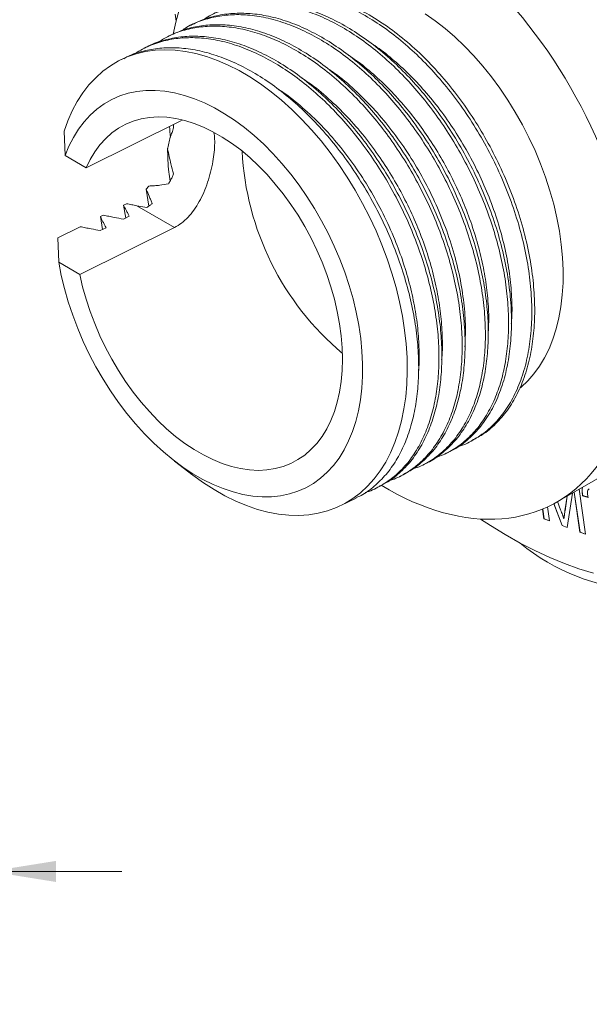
# Model space of a CAD drawing. Header units: inches. Extents: x 0.1 to 10.9, y 0 to 8.5.
# Tile 15 of 17: x 8.6 to 9.7, y 5.6 to 7.5. Entities that reach past the tile are written whole.
import ezdxf

# ---------------------------------------------------------------- set-up
doc = ezdxf.new("R2010")
doc.units = ezdxf.units.IN
doc.header["$MEASUREMENT"] = 0
doc.styles.add('SLDTEXTSTYLE0', font='TXT', dxfattribs={"width": 0.75})
doc.dimstyles.new('SLDDIMSTYLE1', dxfattribs={"dimtxt": 0.083333, "dimasz": 0.125, "dimexe": 0, "dimexo": 0.0625, "dimgap": 0.020833, "dimtad": 0, "dimtih": 1, "dimtoh": 1, "dimlfac": 0.333333, "dimrnd": 1e-09, "dimdsep": 46, "dimtxsty": 'SLDTEXTSTYLE0', "dimsah": 1, "dimcen": 0.09, "dimadec": 0, "dimazin": 2, "dimtfac": 1, "dimtmove": 0, "dimatfit": 0, "dimfxl": 1, "dimfrac": 2, "dimtolj": 1, "dimtzin": 12, "dimarcsym": 0})

# ---------------------------------------------------------------- blocks, each defined once
blk = doc.blocks.new('_D_8')
at = {"color": 7, "linetype": 'Continuous', "lineweight": 18}
for p, q in [((7.5833, 5.5382), (7.5833, 5.9538)), ((8.5885, 4.8014), (8.5885, 5.9538)), ((7.5833, 5.8838), (7.3333, 5.8838)), ((7.9048, 5.8838), (7.8795, 5.8838)), ((7.8795, 5.8838), (7.8795, 5.7514)), ((8.267, 5.8838), (8.2924, 5.8838)), ((8.2924, 5.8838), (8.2924, 5.7514)), ((8.5885, 5.8838), (8.8385, 5.8838)), ((7.8795, 5.7514), (7.9048, 5.7514)), ((8.2924, 5.7514), (8.267, 5.7514)), ((7.5833, 4.5239), (7.5833, 5.4382))]:
    blk.add_line(p, q, dxfattribs=at)
for points in [[(7.5833, 5.8838), (7.4583, 5.9038), (7.4583, 5.8638)], [(8.5885, 5.8838), (8.7135, 5.8638), (8.7135, 5.9038)]]:
    blk.add_solid(points, dxfattribs=at)
at = {"color": 7, "linetype": 'Continuous', "lineweight": 18, "char_height": 0.08333, "attachment_point": 1, "style": 'SLDTEXTSTYLE0'}
for s, insert in [('0.34in', (7.9332, 6.0081)), ('8.5mm', (7.9048, 5.8588))]:
    blk.add_mtext(s, dxfattribs=dict(at, insert=insert))

msp = doc.modelspace()

# ---------------------------------------------------------------- linework, layer by layer
at = {"color": 7, "linetype": 'Continuous', "lineweight": 18}
for p, q in [((8.97439, 7.49478), (8.96888, 7.49205)), ((8.93031, 7.47294), (8.9248, 7.47021)), ((8.88623, 7.4511), (8.88071, 7.44836)), ((8.84214, 7.42925), (8.8363, 7.42635)), ((8.95072, 7.31029), (8.77086, 7.22116)), ((8.95419, 7.31178), (8.95072, 7.31029)), ((8.73071, 7.24434), (8.72895, 7.29076)), ((8.73071, 7.24434), (8.77086, 7.22116)), ((8.89021, 7.18654), (8.88506, 7.18047)), ((8.88995, 7.14853), (8.88506, 7.18047)), ((8.84748, 7.15304), (8.84197, 7.15031)), ((8.84601, 7.12571), (8.84197, 7.15031)), ((8.80339, 7.13119), (8.79788, 7.12846)), ((8.86726, 7.14915), (8.93874, 7.10789)), ((8.86726, 7.14915), (8.88586, 7.14583)), ((8.80174, 7.10377), (8.79788, 7.12846)), ((8.84182, 7.12363), (8.85284, 7.12909)), ((8.75931, 7.10935), (8.71696, 7.08836)), ((8.75888, 7.01876), (8.93874, 7.10789)), ((8.79774, 7.10179), (8.80876, 7.10725)), ((8.71696, 7.08836), (8.71873, 7.04194)), ((8.71873, 7.04194), (8.75888, 7.01876)), ((9.49862, 6.70003), (9.50413, 6.70276)), ((9.66548, 6.58611), (9.88916, 6.71524)), ((8.939, 6.66392), (8.9719, 6.63861)), ((9.45454, 6.67818), (9.46005, 6.68091)), ((9.41046, 6.65634), (9.41597, 6.65907)), ((9.36637, 6.63449), (9.37188, 6.63722)), ((9.32229, 6.61265), (9.3278, 6.61538)), ((9.70723, 6.61022), (9.71943, 6.52484)), ((9.25583, 6.57972), (9.28371, 6.59353)), ((9.68044, 6.56918), (9.68449, 6.59709)), ((9.68065, 6.5693), (9.68471, 6.59722)), ((9.69457, 6.60291), (9.68491, 6.53759)), ((9.7089, 6.52873), (9.698, 6.60489)), ((9.70911, 6.52885), (9.69821, 6.60501)), ((9.71423, 6.59811), (9.71402, 6.59799)), ((9.72441, 6.59474), (9.71402, 6.59799)), ((9.72438, 6.59494), (9.71423, 6.59811)), ((9.64067, 6.55395), (9.63801, 6.57252)), ((9.64088, 6.55407), (9.63823, 6.57261)), ((9.64738, 6.57667), (9.65119, 6.55005)), ((9.67505, 6.54124), (9.65947, 6.58276)), ((9.67527, 6.54136), (9.65968, 6.58287)), ((9.66646, 6.58668), (9.6723, 6.571)), ((9.68065, 6.5693), (9.68044, 6.56918)), ((9.64088, 6.55407), (9.64067, 6.55395)), ((9.65119, 6.55005), (9.64067, 6.55395)), ((9.65116, 6.55026), (9.64088, 6.55407)), ((9.67865, 6.55427), (9.67844, 6.55415)), ((9.67527, 6.54136), (9.67505, 6.54124)), ((9.68491, 6.53759), (9.67505, 6.54124)), ((9.68494, 6.53778), (9.67527, 6.54136)), ((9.57408, 6.51991), (9.59529, 6.50766)), ((9.70911, 6.52885), (9.7089, 6.52873)), ((9.71943, 6.52484), (9.7089, 6.52873)), ((9.7194, 6.52506), (9.70911, 6.52885))]:
    msp.add_line(p, q, dxfattribs=at)
at = {"color": 7, "linetype": 'Continuous', "lineweight": 18, "flags": 128}
for points in [[(8.94006, 7.51342), (8.94183, 7.4999)], [(9.59459, 6.80236), (9.59704, 6.80439), (9.60973, 6.81622), (9.62145, 6.82949), (9.63215, 6.84413), (9.64179, 6.8601), (9.65032, 6.87732), (9.65773, 6.89572), (9.66397, 6.91524), (9.66901, 6.93578), (9.67285, 6.95727), (9.67546, 6.97961), (9.67682, 7.00272), (9.67695, 7.0265), (9.67583, 7.05085), (9.67347, 7.07567), (9.66988, 7.10085), (9.66507, 7.12631), (9.65907, 7.15192), (9.65189, 7.1776), (9.64358, 7.20322), (9.63416, 7.22869), (9.62366, 7.2539), (9.61215, 7.27874), (9.59965, 7.30312), (9.58623, 7.32694), (9.57193, 7.35009), (9.55682, 7.37248), (9.54097, 7.39403), (9.52442, 7.41463), (9.50726, 7.43421), (9.48955, 7.45269), (9.47136, 7.46999), (9.45278, 7.48603), (9.43387, 7.50076), (9.41472, 7.51412)], [(8.72895, 7.29076), (8.73615, 7.31085), (8.74452, 7.32979), (8.75402, 7.34749), (8.76463, 7.36389), (8.77629, 7.37894), (8.78897, 7.39257), (8.80262, 7.40473), (8.81719, 7.41538), (8.83261, 7.42448), (8.84885, 7.43198), (8.86582, 7.43788), (8.88347, 7.44214), (8.90174, 7.44474), (8.92055, 7.44568), (8.93983, 7.44495), (8.95951, 7.44256), (8.97952, 7.43851), (8.99978, 7.43282), (9.02021, 7.42552), (9.04074, 7.41662), (9.06129, 7.40616), (9.08178, 7.39419), (9.10214, 7.38074), (9.12229, 7.36588), (9.14215, 7.34964), (9.16164, 7.3321), (9.18071, 7.31332), (9.19926, 7.29337), (9.21724, 7.27233), (9.23458, 7.25027), (9.2512, 7.22729), (9.26705, 7.20346), (9.28207, 7.17887), (9.2962, 7.15362), (9.30939, 7.1278), (9.32159, 7.10152), (9.33275, 7.07486), (9.34282, 7.04794), (9.35179, 7.02084), (9.3596, 6.99368), (9.36623, 6.96655), (9.37165, 6.93956), (9.37585, 6.91281), (9.3788, 6.88639), (9.38051, 6.86042), (9.38095, 6.83499), (9.38013, 6.81018), (9.37805, 6.78611), (9.37473, 6.76285), (9.37016, 6.74049), (9.36438, 6.71913), (9.35739, 6.69883), (9.34924, 6.67968), (9.33994, 6.66175), (9.32954, 6.6451), (9.31806, 6.6298), (9.30557, 6.61591), (9.29209, 6.60347), (9.27769, 6.59254), (9.26242, 6.58315), (9.24633, 6.57535), (9.22949, 6.56916), (9.21196, 6.5646), (9.1938, 6.56169), (9.17508, 6.56044), (9.15588, 6.56086), (9.13627, 6.56295), (9.11632, 6.56669), (9.0961, 6.57208), (9.07569, 6.57909), (9.05518, 6.5877), (9.03462, 6.59787), (9.01411, 6.60956), (8.99373, 6.62274), (8.97353, 6.63735), (8.9719, 6.63861)], [(8.71873, 7.04194), (8.7236, 7.01685), (8.72967, 6.99161), (8.73691, 6.96633), (8.74529, 6.94112), (8.75478, 6.91608), (8.76534, 6.89133), (8.77691, 6.86696), (8.78946, 6.84309), (8.80293, 6.81981), (8.81725, 6.79722), (8.83237, 6.77543), (8.84823, 6.75452), (8.86475, 6.73458), (8.88186, 6.71571), (8.8995, 6.69797), (8.91758, 6.68145), (8.93604, 6.66622), (8.95478, 6.65234), (8.97373, 6.63986), (8.99281, 6.62886), (9.01194, 6.61937), (9.03103, 6.61142), (9.05, 6.60507), (9.06878, 6.60033), (9.08728, 6.59722), (9.10542, 6.59576), (9.12313, 6.59595), (9.14032, 6.5978), (9.15693, 6.60129), (9.17289, 6.60641), (9.18812, 6.61313), (9.20256, 6.62144), (9.21615, 6.63129), (9.22883, 6.64264), (9.24055, 6.65545), (9.25126, 6.66965), (9.2609, 6.68519), (9.26945, 6.702), (9.27685, 6.72001), (9.28309, 6.73914), (9.28814, 6.75931), (9.29196, 6.78043), (9.29455, 6.80242), (9.2959, 6.82517), (9.296, 6.8486), (9.29485, 6.8726), (9.29245, 6.89706), (9.28881, 6.9219), (9.28395, 6.94698), (9.2779, 6.97222), (9.27067, 6.9975), (9.2623, 7.02272), (9.25282, 7.04776), (9.24228, 7.07252), (9.23072, 7.09689), (9.21818, 7.12077), (9.20473, 7.14405), (9.19041, 7.16665), (9.1753, 7.18845), (9.15945, 7.20937), (9.14294, 7.22932), (9.12583, 7.24821), (9.1082, 7.26596), (9.09012, 7.28249), (9.07167, 7.29774), (9.05293, 7.31164), (9.03398, 7.32413), (9.0149, 7.33515), (8.99578, 7.34466), (8.97668, 7.35262), (8.95771, 7.359), (8.93893, 7.36376), (8.92042, 7.36688), (8.90228, 7.36836), (8.88457, 7.36819), (8.86736, 7.36637), (8.85075, 7.36289), (8.83478, 7.35779), (8.81954, 7.35108), (8.80509, 7.3428), (8.79149, 7.33296), (8.7788, 7.32163), (8.76707, 7.30884), (8.75635, 7.29466), (8.74669, 7.27913), (8.73814, 7.26234), (8.73071, 7.24434)], [(8.75888, 7.01876), (8.76423, 6.99532), (8.77076, 6.97181), (8.77843, 6.94835), (8.7872, 6.92506), (8.79704, 6.90204), (8.80789, 6.87942), (8.81969, 6.8573), (8.8324, 6.83579), (8.84595, 6.815), (8.86027, 6.79502), (8.87529, 6.77597), (8.89095, 6.75792), (8.90715, 6.74097), (8.92383, 6.7252), (8.9409, 6.71069), (8.95828, 6.69751), (8.97588, 6.68572), (8.99362, 6.67539), (9.0114, 6.66656), (9.02915, 6.65927), (9.04678, 6.65356), (9.06419, 6.64947), (9.08131, 6.647), (9.09805, 6.64618), (9.11432, 6.647), (9.13006, 6.64946), (9.14517, 6.65355), (9.1596, 6.65925), (9.17326, 6.66653), (9.18608, 6.67536), (9.19802, 6.68569), (9.209, 6.69747), (9.21898, 6.71065), (9.22791, 6.72515), (9.23573, 6.74092), (9.24242, 6.75786), (9.24794, 6.77591), (9.25226, 6.79496), (9.25537, 6.81493), (9.25724, 6.83572), (9.25787, 6.85723), (9.25726, 6.87935), (9.2554, 6.90197), (9.25232, 6.92498), (9.24801, 6.94828), (9.24251, 6.97174), (9.23583, 6.99525), (9.22803, 7.01869), (9.21912, 7.04196), (9.20915, 7.06493), (9.19818, 7.0875), (9.18626, 7.10954), (9.17345, 7.13097), (9.1598, 7.15167), (9.14539, 7.17153), (9.13028, 7.19047), (9.11455, 7.20838), (9.09829, 7.22519), (9.08155, 7.24081), (9.06444, 7.25515), (9.04703, 7.26816), (9.02941, 7.27977), (9.01166, 7.28992), (8.99387, 7.29857), (8.97613, 7.30566), (8.95853, 7.31116), (8.94115, 7.31506), (8.92407, 7.31732), (8.90739, 7.31794), (8.89117, 7.31692), (8.87551, 7.31425), (8.86048, 7.30996), (8.84615, 7.30406), (8.83259, 7.29658), (8.81987, 7.28757), (8.80805, 7.27705), (8.79719, 7.26509), (8.78734, 7.25175), (8.77855, 7.23708), (8.77086, 7.22116)], [(9.52013, 6.55368), (9.53896, 6.5413), (9.56714, 6.52396), (9.59533, 6.50804), (9.62348, 6.49358), (9.65154, 6.4806), (9.67944, 6.46912), (9.70714, 6.45917), (9.73459, 6.45077)]]:
    msp.add_lwpolyline(points, dxfattribs=at)
at = {"color": 7, "linetype": 'Continuous', "lineweight": 18}
for centre, radius, start, end in [((9.60501, 7.28001), 0.53851, 182.87838, 229.84085), ((9.85334, 6.82629), 0.41002, 230.99736, 8.99726)]:
    msp.add_arc(centre, radius, start, end, dxfattribs=at)
for start_param, end_param in [(5.5385814, 6.9654713), (2.374808, 5.5385814), (1.0108854, 1.0455928)]:
    msp.add_ellipse((9.37281, 7.1446), major_axis=(-0.2787, 0.56595), ratio=0.6165904, start_param=start_param, end_param=end_param, dxfattribs=at)
for points, knots in [([(9.03622, 7.52368), (9.04521, 7.52907), (9.06318, 7.53986), (9.09282, 7.54999), (9.12389, 7.5557), (9.15658, 7.55664), (9.19099, 7.55281), (9.22688, 7.54399), (9.26367, 7.53011), (9.30075, 7.51131), (9.33747, 7.48789), (9.37318, 7.46029), (9.4073, 7.42912), (9.44005, 7.3943), (9.47125, 7.35583), (9.50091, 7.31352), (9.52828, 7.26808), (9.55287, 7.21999), (9.57406, 7.17012), (9.59138, 7.11944), (9.60449, 7.06895), (9.61322, 7.01965), (9.6176, 6.97243), (9.61777, 6.92764), (9.6139, 6.88518), (9.60594, 6.84508), (9.59375, 6.80785), (9.57738, 6.77433), (9.55706, 6.74536), (9.53326, 6.72129), (9.50617, 6.70336), (9.48693, 6.69337), (9.47629, 6.69088), (9.4762, 6.69086)], [0, 0, 0, 0, 0.0317038, 0.06335839, 0.09431269, 0.12537948, 0.15712911, 0.18940442, 0.22203118, 0.25482321, 0.28758862, 0.32013643, 0.35228318, 0.38385889, 0.41679673, 0.45010763, 0.48415134, 0.51873067, 0.55362837, 0.58861476, 0.62345668, 0.65792666, 0.6918116, 0.72492012, 0.75801172, 0.79188316, 0.82634363, 0.86118039, 0.89616619, 0.93106787, 0.96565561, 0.99971182, 1, 1, 1, 1]), ([(9.0626, 7.5384), (9.07256, 7.54277), (9.09253, 7.55154), (9.12534, 7.55799), (9.16003, 7.55957), (9.19669, 7.55561), (9.23501, 7.546), (9.27432, 7.53064), (9.31385, 7.50971), (9.35281, 7.48361), (9.39045, 7.45295), (9.42608, 7.41846), (9.45928, 7.38084), (9.49015, 7.34022), (9.51883, 7.29653), (9.54505, 7.24982), (9.5682, 7.20083), (9.58773, 7.15048), (9.60322, 7.09976), (9.61441, 7.04968), (9.6212, 7.00119), (9.62369, 6.95507), (9.62206, 6.91131), (9.61641, 6.86988), (9.60658, 6.83093), (9.59252, 6.79526), (9.57439, 6.76362), (9.55239, 6.73693), (9.52895, 6.71629), (9.51161, 6.70721), (9.50391, 6.70318)], [0, 0, 0, 0, 0.0346804, 0.0695702, 0.1043743, 0.1400043, 0.1762626, 0.2129261, 0.2497558, 0.2865064, 0.3229356, 0.3588138, 0.3939318, 0.4285836, 0.4640168, 0.5001326, 0.5367133, 0.5735234, 0.6103181, 0.6468535, 0.6828958, 0.7182298, 0.7528522, 0.7880754, 0.824034, 0.8605161, 0.8972899, 0.9341123, 0.970738, 1, 1, 1, 1]), ([(8.99435, 7.50287), (8.99582, 7.50397), (9.00587, 7.51145), (9.02682, 7.5207), (9.05666, 7.5302), (9.08821, 7.53452), (9.12133, 7.53427), (9.15617, 7.52915), (9.19236, 7.519), (9.22929, 7.50382), (9.26634, 7.48377), (9.30285, 7.4592), (9.3382, 7.43061), (9.37182, 7.39861), (9.4033, 7.36384), (9.43269, 7.32644), (9.46016, 7.28637), (9.48562, 7.24351), (9.50859, 7.19837), (9.52859, 7.15166), (9.5452, 7.10417), (9.55814, 7.05674), (9.56725, 7.0102), (9.57251, 6.96529), (9.57402, 6.92255), (9.57194, 6.8819), (9.56633, 6.84327), (9.55703, 6.80682), (9.54401, 6.77322), (9.52737, 6.74316), (9.50738, 6.71721), (9.48432, 6.69594), (9.45952, 6.6795), (9.44135, 6.67264), (9.43269, 6.66937)], [0, 0, 0, 0, 0.00553216, 0.03771021, 0.06929317, 0.10022705, 0.13158458, 0.16358775, 0.19607401, 0.22886487, 0.26177146, 0.29460086, 0.32716286, 0.35927641, 0.39077539, 0.42169032, 0.45313544, 0.4852072, 0.51774084, 0.55055628, 0.58346379, 0.61627042, 0.64878675, 0.68083327, 0.71224605, 0.74316531, 0.77469581, 0.80683366, 0.83941196, 0.8722491, 0.90515459, 0.93793558, 0.9704035, 1, 1, 1, 1]), ([(9.01869, 7.51621), (9.02082, 7.51742), (9.03201, 7.52382), (9.05433, 7.53069), (9.08529, 7.53663), (9.11802, 7.53751), (9.15242, 7.5337), (9.18831, 7.52487), (9.2251, 7.511), (9.26218, 7.4922), (9.29889, 7.46877), (9.3346, 7.44118), (9.36873, 7.41), (9.40148, 7.37519), (9.43268, 7.33672), (9.46233, 7.29441), (9.48971, 7.24896), (9.51429, 7.20087), (9.53549, 7.151), (9.55281, 7.10032), (9.56592, 7.04984), (9.57465, 7.00054), (9.57902, 6.95332), (9.57919, 6.90853), (9.57533, 6.86607), (9.56737, 6.82597), (9.55518, 6.78873), (9.5388, 6.75525), (9.51853, 6.72614), (9.49451, 6.70256), (9.47473, 6.68768), (9.46228, 6.68246), (9.45981, 6.68142)], [0, 0, 0, 0, 0.00779633, 0.04112019, 0.07370684, 0.10641191, 0.13983582, 0.17381315, 0.20816045, 0.24268173, 0.27717499, 0.31143918, 0.34528116, 0.37852199, 0.41319677, 0.4482643, 0.48410326, 0.52050611, 0.5572441, 0.59407547, 0.63075475, 0.66704246, 0.7027143, 0.73756876, 0.77240542, 0.80806304, 0.84434075, 0.8810146, 0.91784534, 0.95458753, 0.99099922, 1, 1, 1, 1]), ([(8.95259, 7.48223), (8.95565, 7.48435), (8.96745, 7.49251), (8.99036, 7.50178), (9.02068, 7.50994), (9.05263, 7.51306), (9.0862, 7.51157), (9.12145, 7.50514), (9.15789, 7.49367), (9.19491, 7.47719), (9.23188, 7.45592), (9.26815, 7.43024), (9.3031, 7.4007), (9.33619, 7.36792), (9.36711, 7.33246), (9.39598, 7.29437), (9.42295, 7.25357), (9.44781, 7.21005), (9.47005, 7.16442), (9.48919, 7.11743), (9.50486, 7.06988), (9.51681, 7.02261), (9.52491, 6.97642), (9.52917, 6.93205), (9.52973, 6.88988), (9.52673, 6.84976), (9.52017, 6.81166), (9.50989, 6.77588), (9.49591, 6.74314), (9.47837, 6.71412), (9.45756, 6.6893), (9.43374, 6.66937), (9.4117, 6.65581), (9.39686, 6.65082), (9.39165, 6.64906)], [0, 0, 0, 0, 0.0113089, 0.043604, 0.0752571, 0.1063741, 0.1381147, 0.170464, 0.2032538, 0.2363012, 0.2694144, 0.3023993, 0.3350663, 0.3672366, 0.3987478, 0.4298956, 0.4617195, 0.4941325, 0.5269641, 0.56003, 0.5931379, 0.6260937, 0.6587089, 0.6908065, 0.7222264, 0.7534283, 0.7853333, 0.8178073, 0.8506779, 0.8837595, 0.916859, 0.949783, 0.9823438, 1, 1, 1, 1]), ([(8.97469, 7.49419), (8.97928, 7.49661), (8.99307, 7.50389), (9.0182, 7.51087), (9.04961, 7.51546), (9.08276, 7.51514), (9.1176, 7.51004), (9.15378, 7.49988), (9.19072, 7.4847), (9.22776, 7.46466), (9.26427, 7.44009), (9.29962, 7.4115), (9.33325, 7.3795), (9.36473, 7.34473), (9.39412, 7.30733), (9.42159, 7.26725), (9.44705, 7.2244), (9.47002, 7.17925), (9.49001, 7.13254), (9.50663, 7.08506), (9.51957, 7.03763), (9.52868, 6.99108), (9.53393, 6.94617), (9.53545, 6.90344), (9.53336, 6.86279), (9.52776, 6.82416), (9.51845, 6.7877), (9.50544, 6.7541), (9.48879, 6.72407), (9.46884, 6.69804), (9.44564, 6.67705), (9.42778, 6.66423), (9.41712, 6.65988), (9.41583, 6.65935)], [0, 0, 0, 0, 0.0165787, 0.0497217, 0.0821836, 0.11509, 0.148674, 0.182765, 0.2171756, 0.2517076, 0.2861586, 0.3203291, 0.3540289, 0.3870838, 0.4195258, 0.4525241, 0.4861801, 0.5203208, 0.5547572, 0.5892902, 0.6237173, 0.6578398, 0.6914693, 0.7244337, 0.7568803, 0.7899682, 0.8236936, 0.8578811, 0.8923402, 0.9268711, 0.9612714, 0.9953431, 1, 1, 1, 1]), ([(8.9063, 7.45903), (8.91252, 7.46303), (8.9276, 7.47271), (8.95409, 7.48257), (8.98482, 7.48936), (9.01716, 7.49129), (9.05119, 7.48852), (9.08681, 7.48078), (9.12346, 7.46799), (9.16053, 7.45023), (9.19738, 7.42776), (9.23335, 7.40102), (9.26787, 7.37056), (9.30039, 7.33706), (9.33076, 7.30091), (9.35913, 7.26213), (9.38559, 7.22058), (9.40981, 7.17645), (9.43129, 7.13039), (9.44955, 7.08317), (9.46427, 7.03561), (9.47522, 6.98854), (9.48231, 6.94276), (9.48559, 6.89898), (9.4852, 6.85735), (9.48129, 6.81776), (9.47376, 6.7802), (9.46251, 6.74515), (9.44758, 6.71332), (9.42913, 6.68537), (9.40754, 6.66171), (9.38299, 6.64314), (9.36271, 6.63159), (9.35006, 6.62783), (9.34713, 6.62696)], [0, 0, 0, 0, 0.0224638, 0.0544504, 0.0857591, 0.1168706, 0.1486845, 0.1810631, 0.2138343, 0.2468128, 0.2798062, 0.3126217, 0.3450723, 0.3769837, 0.4081989, 0.4393906, 0.4712827, 0.5037192, 0.5365261, 0.5695169, 0.6024988, 0.6352792, 0.6676726, 0.6995064, 0.7306358, 0.7619212, 0.7938892, 0.826381, 0.8592207, 0.8922209, 0.9251883, 0.9579309, 0.9902644, 1, 1, 1, 1]), ([(8.93052, 7.47249), (8.93765, 7.47593), (8.95411, 7.48385), (8.98218, 7.49068), (9.01404, 7.49399), (9.04763, 7.49244), (9.08287, 7.48602), (9.11931, 7.47455), (9.15634, 7.45807), (9.19331, 7.4368), (9.22957, 7.41113), (9.26452, 7.38158), (9.29761, 7.34881), (9.32853, 7.31335), (9.35741, 7.27526), (9.38437, 7.23445), (9.40923, 7.19094), (9.43147, 7.14531), (9.45062, 7.09832), (9.46629, 7.05077), (9.47824, 7.00349), (9.48634, 6.9573), (9.4906, 6.91294), (9.49116, 6.87076), (9.48816, 6.83064), (9.4816, 6.79254), (9.47132, 6.75676), (9.45734, 6.72403), (9.43981, 6.69498), (9.41893, 6.6703), (9.39633, 6.65065), (9.37955, 6.64166), (9.37175, 6.63748)], [0, 0, 0, 0, 0.0252635, 0.058271, 0.0907196, 0.1238184, 0.1575519, 0.1917449, 0.2262064, 0.2607365, 0.2951328, 0.3291977, 0.3627446, 0.3956042, 0.4280848, 0.4612705, 0.4950705, 0.529307, 0.5637878, 0.5983124, 0.6326784, 0.6666893, 0.7001604, 0.7329247, 0.7654618, 0.798732, 0.8325956, 0.8668728, 0.90137, 0.9358859, 0.9702187, 1, 1, 1, 1]), ([(8.86099, 7.43672), (8.87005, 7.4422), (8.88806, 7.4531), (8.9179, 7.46296), (8.94903, 7.46847), (8.9818, 7.46919), (9.01629, 7.46514), (9.05223, 7.45608), (9.08906, 7.44197), (9.12613, 7.42295), (9.16281, 7.39932), (9.19846, 7.37154), (9.2325, 7.34022), (9.26445, 7.30602), (9.29428, 7.26918), (9.32216, 7.2297), (9.34808, 7.18742), (9.37163, 7.14271), (9.39231, 7.09627), (9.40967, 7.04888), (9.42342, 7.00137), (9.43337, 6.95457), (9.43945, 6.90924), (9.44175, 6.86604), (9.44043, 6.82495), (9.43559, 6.78589), (9.42709, 6.74891), (9.41487, 6.71464), (9.399, 6.68376), (9.37968, 6.65693), (9.35732, 6.63445), (9.33209, 6.61726), (9.31316, 6.60727), (9.3022, 6.60443), (9.30105, 6.60413)], [0, 0, 0, 0, 0.0320779, 0.0637849, 0.0947908, 0.1259729, 0.1578328, 0.190212, 0.222935, 0.255815, 0.2886593, 0.3212766, 0.3534837, 0.3851107, 0.4160571, 0.4473305, 0.4792632, 0.5116944, 0.5444471, 0.5773331, 0.6101596, 0.6427362, 0.6748807, 0.7064255, 0.7373355, 0.7686981, 0.8007012, 0.8331818, 0.8659612, 0.8988502, 0.9316562, 0.9641892, 0.9962686, 1, 1, 1, 1]), ([(8.88625, 7.45106), (8.88639, 7.45115), (8.89553, 7.45666), (8.91564, 7.46322), (8.94621, 7.47031), (8.9786, 7.47216), (9.01261, 7.46941), (9.04823, 7.46166), (9.08488, 7.44887), (9.12196, 7.43111), (9.1588, 7.40865), (9.19478, 7.38191), (9.22929, 7.35145), (9.26182, 7.31794), (9.29219, 7.2818), (9.32056, 7.24301), (9.34702, 7.20147), (9.37124, 7.15733), (9.39271, 7.11127), (9.41098, 7.06405), (9.4257, 7.01649), (9.43665, 6.96943), (9.44374, 6.92365), (9.44701, 6.87987), (9.44663, 6.83824), (9.44271, 6.79864), (9.43519, 6.76109), (9.42393, 6.72603), (9.409, 6.69422), (9.39059, 6.66621), (9.36887, 6.64279), (9.34781, 6.62579), (9.33308, 6.61864), (9.32751, 6.61594)], [0, 0, 0, 0, 0.00054473, 0.03400624, 0.06675857, 0.09930456, 0.13258543, 0.16645696, 0.2007392, 0.23523834, 0.26975309, 0.30408162, 0.33802852, 0.37141135, 0.40406591, 0.43669579, 0.47005846, 0.50399058, 0.53831019, 0.57282219, 0.60732485, 0.64161675, 0.67550376, 0.70880539, 0.74137016, 0.77409814, 0.80754013, 0.84153009, 0.87588409, 0.91040589, 0.9448934, 0.97914573, 1, 1, 1, 1]), ([(8.84242, 7.4287), (8.84496, 7.43017), (8.85655, 7.43687), (8.87941, 7.44367), (8.91044, 7.4494), (8.94324, 7.45006), (8.97772, 7.44603), (9.01366, 7.43696), (9.05048, 7.42286), (9.08756, 7.40383), (9.12424, 7.3802), (9.15989, 7.35243), (9.19393, 7.3211), (9.22588, 7.2869), (9.2557, 7.25007), (9.28358, 7.21058), (9.30951, 7.1683), (9.33306, 7.12359), (9.35373, 7.07715), (9.3711, 7.02977), (9.38485, 6.98226), (9.39479, 6.93545), (9.40087, 6.89013), (9.40318, 6.84693), (9.40186, 6.80584), (9.39702, 6.76677), (9.38852, 6.7298), (9.3763, 6.69552), (9.36042, 6.66467), (9.34115, 6.63773), (9.31861, 6.61562), (9.29924, 6.60103), (9.2867, 6.59551), (9.28345, 6.59408)], [0, 0, 0, 0, 0.0093529, 0.0426445, 0.0751999, 0.1079404, 0.1413924, 0.1753897, 0.2097481, 0.2442712, 0.2787569, 0.3130044, 0.346821, 0.3800286, 0.4125215, 0.4453578, 0.4788863, 0.5129383, 0.5473277, 0.5818572, 0.6163243, 0.6505288, 0.6842798, 0.717401, 0.7498558, 0.7827856, 0.8163881, 0.850492, 0.8849095, 0.9194422, 0.9538876, 0.9880464, 1, 1, 1, 1]), ([(9.30975, 7.45957), (9.31285, 7.45763), (9.32727, 7.44864), (9.35225, 7.4286), (9.38402, 7.39994), (9.41446, 7.36757), (9.44348, 7.3319), (9.47107, 7.29264), (9.49654, 7.25048), (9.51942, 7.20586), (9.53916, 7.15959), (9.5553, 7.11257), (9.56751, 7.06574), (9.57575, 7.01996), (9.57963, 6.9763), (9.58043, 6.94438), (9.57881, 6.92798), (9.57846, 6.92451)], [0, 0, 0, 0, 0.0195559, 0.0910729, 0.1617086, 0.2310894, 0.3034629, 0.3766563, 0.4514601, 0.5274409, 0.6041215, 0.6809969, 0.7575548, 0.8332954, 0.9077502, 0.9804989, 1, 1, 1, 1]), ([(9.26956, 7.43499), (9.2743, 7.43189), (9.2903, 7.42144), (9.31663, 7.39954), (9.34793, 7.37004), (9.3772, 7.33774), (9.40454, 7.30305), (9.43009, 7.26587), (9.45378, 7.22611), (9.47516, 7.18423), (9.49378, 7.14089), (9.50926, 7.09683), (9.52132, 7.05283), (9.52987, 7.00962), (9.53467, 6.96803), (9.53631, 6.93413), (9.5351, 6.91498), (9.53468, 6.90834)], [0, 0, 0, 0, 0.0305993, 0.10327679, 0.17495323, 0.24525776, 0.31425857, 0.38444287, 0.45602603, 0.52864023, 0.60188351, 0.6753323, 0.7485559, 0.82113144, 0.89265826, 0.96277036, 1, 1, 1, 1]), ([(9.23029, 7.4097), (9.23475, 7.40676), (9.25203, 7.39535), (9.28091, 7.37036), (9.31596, 7.33568), (9.3484, 7.29733), (9.37844, 7.25585), (9.40605, 7.21109), (9.43076, 7.16343), (9.45187, 7.11385), (9.46883, 7.06346), (9.48131, 7.01338), (9.489, 6.96482), (9.49234, 6.9203), (9.49104, 6.89335), (9.49044, 6.88094)], [0, 0, 0, 0, 0.0288238, 0.1117184, 0.1931753, 0.2726615, 0.3521812, 0.433664, 0.516576, 0.600322, 0.6842696, 0.7677772, 0.8502231, 0.9310325, 1, 1, 1, 1]), ([(9.17953, 7.39243), (9.18435, 7.38936), (9.20206, 7.37808), (9.23151, 7.35332), (9.26692, 7.31915), (9.29974, 7.28127), (9.32882, 7.24201), (9.35457, 7.20168), (9.37712, 7.16073), (9.39711, 7.118), (9.41412, 7.07419), (9.42785, 7.03006), (9.43805, 6.98641), (9.44476, 6.94388), (9.44769, 6.90158), (9.44817, 6.87215), (9.44636, 6.85733), (9.44621, 6.85612)], [0, 0, 0, 0, 0.0304652, 0.1118857, 0.1919786, 0.2702114, 0.3478901, 0.4174821, 0.4882621, 0.5598504, 0.6318402, 0.7038104, 0.775341, 0.8460268, 0.9154915, 0.9930579, 1, 1, 1, 1]), ([(9.13475, 7.3712), (9.13792, 7.36923), (9.15403, 7.35925), (9.18205, 7.33614), (9.21783, 7.30257), (9.25102, 7.26515), (9.28174, 7.22461), (9.31008, 7.18082), (9.33571, 7.13391), (9.35701, 7.08684), (9.37396, 7.0408), (9.38678, 6.99672), (9.39605, 6.95331), (9.40183, 6.9112), (9.40371, 6.87133), (9.40368, 6.84507), (9.40217, 6.83287), (9.40212, 6.83253)], [0, 0, 0, 0, 0.0199247, 0.1011209, 0.1810784, 0.2592572, 0.3364019, 0.4154087, 0.4959696, 0.5775189, 0.6492178, 0.7207872, 0.7918115, 0.8618935, 0.930668, 0.9980582, 1, 1, 1, 1]), ([(8.93125, 7.28206), (8.93255, 7.28486), (8.93518, 7.29052), (8.937, 7.29783), (8.93699, 7.30227), (8.93698, 7.30348)], [0, 0, 0, 0, 0.4145691, 0.8395195, 1, 1, 1, 1]), ([(8.93125, 7.28206), (8.93052, 7.27831), (8.92904, 7.27075), (8.92693, 7.26265), (8.92571, 7.2584), (8.9256, 7.25801)], [0, 0, 0, 0, 0.4737796, 0.9526557, 1, 1, 1, 1]), ([(8.93874, 7.10789), (8.94322, 7.11044), (8.95231, 7.11561), (8.96471, 7.12705), (8.976, 7.14084), (8.98593, 7.15674), (8.9946, 7.17452), (9.00184, 7.19357), (9.00765, 7.21346), (9.0118, 7.23294), (9.01438, 7.25162), (9.01525, 7.26816), (9.01498, 7.28054), (9.01389, 7.28632), (9.01354, 7.28816)], [0, 0, 0, 0, 0.0845294, 0.1716058, 0.2561099, 0.3429068, 0.43044, 0.5203784, 0.6100549, 0.7025134, 0.7890048, 0.8782157, 0.9614056, 1, 1, 1, 1]), ([(8.9303, 7.196), (8.92948, 7.20176), (8.92647, 7.22289), (8.92597, 7.24322), (8.9256, 7.25801)], [0, 0, 0, 0, 0.2726659, 1, 1, 1, 1]), ([(8.93711, 7.2096), (8.93536, 7.21588), (8.93236, 7.22665), (8.92851, 7.24292), (8.92657, 7.25296), (8.9256, 7.25801)], [0, 0, 0, 0, 0.4099721, 0.7034377, 1, 1, 1, 1]), ([(8.92724, 7.19056), (8.92851, 7.19276), (8.9309, 7.19693), (8.93418, 7.2033), (8.93613, 7.2075), (8.93711, 7.2096)], [0, 0, 0, 0, 0.3584759, 0.6787131, 1, 1, 1, 1]), ([(8.89021, 7.18654), (8.89367, 7.18673), (8.90059, 7.18711), (8.91299, 7.18827), (8.92181, 7.18969), (8.92724, 7.19056)], [0, 0, 0, 0, 0.2770427, 0.554092, 1, 1, 1, 1]), ([(8.89658, 7.15349), (8.89558, 7.15573), (8.89357, 7.1602), (8.88973, 7.16909), (8.8869, 7.17599), (8.88506, 7.18047)], [0, 0, 0, 0, 0.2597675, 0.5195357, 1, 1, 1, 1]), ([(8.85284, 7.12909), (8.85186, 7.13101), (8.84988, 7.13485), (8.84626, 7.14192), (8.84362, 7.14707), (8.84197, 7.15031)], [0, 0, 0, 0, 0.2713184, 0.5426368, 1, 1, 1, 1]), ([(8.84748, 7.15304), (8.85077, 7.15239), (8.85737, 7.1511), (8.86397, 7.1498), (8.86726, 7.14915)], [0, 0, 0, 0, 0.4999999, 1, 1, 1, 1]), ([(8.88586, 7.14583), (8.88677, 7.1464), (8.88904, 7.14783), (8.89263, 7.15035), (8.89526, 7.15244), (8.89658, 7.15349)], [0, 0, 0, 0, 0.2492795, 0.6241452, 1, 1, 1, 1]), ([(8.80339, 7.13119), (8.80689, 7.13051), (8.81388, 7.12914), (8.82669, 7.12662), (8.836, 7.12478), (8.84182, 7.12363)], [0, 0, 0, 0, 0.2726676, 0.5453352, 1, 1, 1, 1]), ([(8.80876, 7.10725), (8.80777, 7.10917), (8.8058, 7.113), (8.80217, 7.12007), (8.79954, 7.12523), (8.79788, 7.12846)], [0, 0, 0, 0, 0.2713184, 0.5426368, 1, 1, 1, 1]), ([(8.75931, 7.10935), (8.7628, 7.10866), (8.76979, 7.10729), (8.7826, 7.10478), (8.79192, 7.10294), (8.79774, 7.10179)], [0, 0, 0, 0, 0.2726676, 0.5453352, 1, 1, 1, 1]), ([(9.71402, 6.59799), (9.7135, 6.60119), (9.71256, 6.60702), (9.71341, 6.61183), (9.71379, 6.61401)], [0, 0, 0, 0, 0.5477732, 1, 1, 1, 1]), ([(9.71423, 6.59811), (9.71372, 6.60131), (9.71277, 6.60715), (9.71362, 6.61196), (9.71401, 6.61413)], [0, 0, 0, 0, 0.5477732, 1, 1, 1, 1]), ([(9.72626, 6.61084), (9.7254, 6.61008), (9.72333, 6.60826), (9.72293, 6.60208), (9.72391, 6.59719), (9.72441, 6.59474)], [0, 0, 0, 0, 0.2588262, 0.6288384, 1, 1, 1, 1]), ([(9.6723, 6.571), (9.67346, 6.56785), (9.67553, 6.56224), (9.67755, 6.55662), (9.67844, 6.55415)], [0, 0, 0, 0, 0.5600016, 1, 1, 1, 1]), ([(9.67844, 6.55415), (9.67879, 6.55696), (9.67943, 6.562), (9.68013, 6.56699), (9.68044, 6.56918)], [0, 0, 0, 0, 0.5599963, 1, 1, 1, 1]), ([(9.67865, 6.55427), (9.67901, 6.55709), (9.67964, 6.56212), (9.68034, 6.56711), (9.68065, 6.5693)], [0, 0, 0, 0, 0.5599963, 1, 1, 1, 1])]:
    msp.add_open_spline(points, degree=3, knots=knots, dxfattribs=at)

# ---------------------------------------------------------------- dimensions: what is measured, and where the dimension line sits
dim = msp.add_linear_dim(base=(8.58851, 5.88377), p1=(7.58332, 4.47391), p2=(8.58851, 4.75141), dimstyle='SLDDIMSTYLE1', dxfattribs=at)
dim.commit()
dim.dimension.update_dxf_attribs({"geometry": '_D_8', "text_midpoint": (8.08591, 5.88377), "dimtype": 160})

doc.saveas('drawing.dxf')
